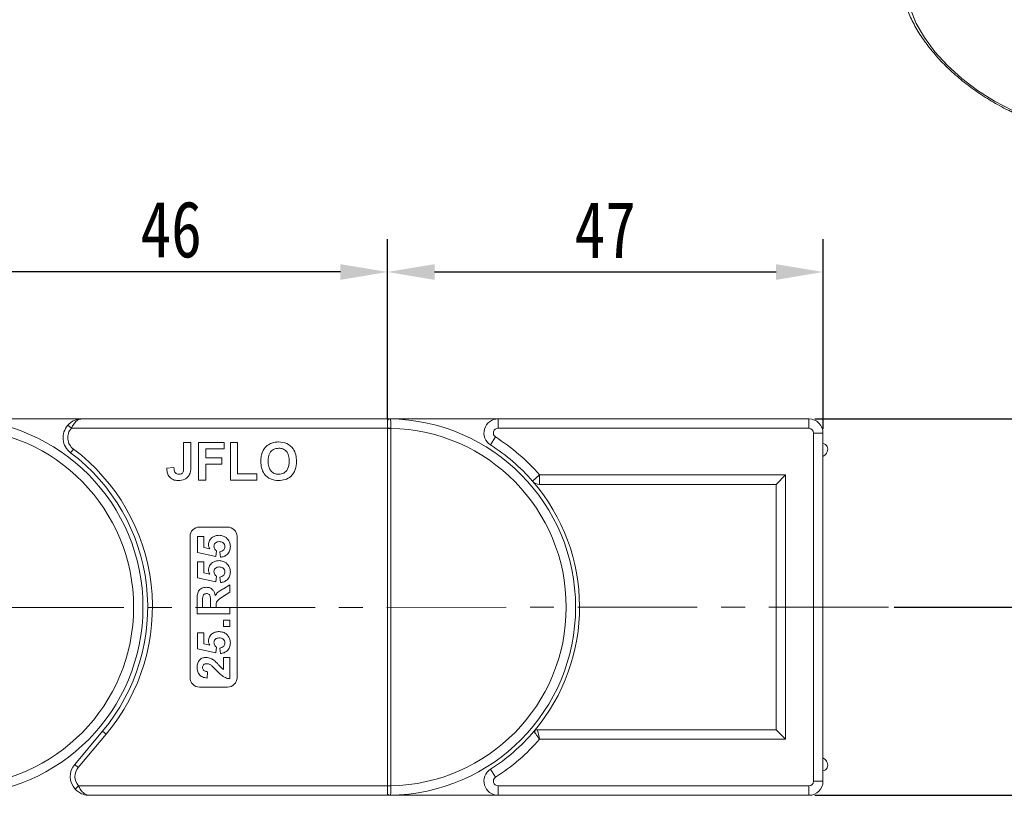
# Model space of a CAD drawing. Header units: millimetres. Extents: x 2628 to 3550, y -116 to 536.
# Tile 21 of 48: x 3057 to 3162, y 301 to 384. Entities that reach past the tile are written whole.
import ezdxf

# ---------------------------------------------------------------- set-up
doc = ezdxf.new("R2010")
doc.units = ezdxf.units.MM
doc.linetypes.add('CENTERX2', pattern=[20.32, 12.7, -2.54, 2.54, -2.54])
doc.styles.get("Standard").update_dxf_attribs({"font": '仿宋_GB2312.ttf', "width": 0.8})
doc.dimstyles.new('副本 ISO-25.1', dxfattribs={"dimtxt": 6, "dimasz": 5, "dimexe": 3.5, "dimexo": 0.625, "dimgap": 1.5, "dimtad": 1, "dimdsep": 46, "dimtxsty": 'Standard', "dimcen": 2.5, "dimadec": 0, "dimazin": 0, "dimtfac": 1, "dimtmove": 0, "dimatfit": 3, "dimfxl": 0, "dimarcsym": 0})

# ---------------------------------------------------------------- blocks, each defined once
blk = doc.blocks.new('*D814')
at = {"color": 0, "lineweight": -2}
for p, q in [((3096.02, 341.2), (3096.02, 360.25)), ((3142.33, 340.07), (3142.33, 360.25)), ((3101.02, 356.75), (3137.33, 356.75))]:
    blk.add_line(p, q, dxfattribs=at)
at = {"color": 0, "lineweight": 9}
for points in [[(3101.02, 357.58), (3101.02, 355.91), (3096.02, 356.75)], [(3137.33, 357.58), (3137.33, 355.91), (3142.33, 356.75)]]:
    blk.add_solid(points, dxfattribs=at)
at = {"layer": 'Defpoints', "color": 0, "lineweight": 9}
for p in [(3142.33, 356.75), (3096.02, 340.58), (3142.33, 339.45)]:
    blk.add_point(p, dxfattribs=at)
at = {"color": 0, "lineweight": 9, "insert": (3119.17, 361.25), "char_height": 6, "attachment_point": 5}
blk.add_mtext('47', dxfattribs=at)
blk = doc.blocks.new('*D815')
at = {"color": 0, "lineweight": -2}
for p, q in [((3050.02, 341.55), (3050.02, 360.25)), ((3096.02, 341.83), (3096.02, 360.25)), ((3091.02, 356.75), (3055.02, 356.75))]:
    blk.add_line(p, q, dxfattribs=at)
at = {"color": 0, "lineweight": 9}
for points in [[(3055.02, 357.58), (3055.02, 355.91), (3050.02, 356.75)], [(3091.02, 357.58), (3091.02, 355.91), (3096.02, 356.75)]]:
    blk.add_solid(points, dxfattribs=at)
at = {"layer": 'Defpoints', "color": 0, "lineweight": 9}
for p in [(3050.02, 356.75), (3050.02, 340.93), (3096.02, 341.2)]:
    blk.add_point(p, dxfattribs=at)
at = {"color": 0, "lineweight": 9, "insert": (3073.02, 361.25), "char_height": 6, "attachment_point": 5}
blk.add_mtext('46', dxfattribs=at)
blk = doc.blocks.new('*D816')
at = {"color": 0, "lineweight": -2}
for p, q in [((3141.45, 341.14), (3196.01, 341.14)), ((3192.51, 336.14), (3192.51, 306.14)), ((3141.45, 301.14), (3196.01, 301.14))]:
    blk.add_line(p, q, dxfattribs=at)
at = {"color": 0, "lineweight": 9}
for points in [[(3191.68, 336.14), (3193.35, 336.14), (3192.51, 341.14)], [(3191.68, 306.14), (3193.35, 306.14), (3192.51, 301.14)]]:
    blk.add_solid(points, dxfattribs=at)
at = {"layer": 'Defpoints', "color": 0, "lineweight": 9}
for p in [(3140.83, 341.14), (3140.83, 301.14), (3192.51, 301.14)]:
    blk.add_point(p, dxfattribs=at)
at = {"color": 0, "lineweight": 9, "insert": (3188.01, 321.14), "char_height": 6, "attachment_point": 5, "rotation": 90}
blk.add_mtext('40', dxfattribs=at)
blk = doc.blocks.new('*D817')
at = {"color": 0, "lineweight": -2}
for p, q in [((3149.9, 321.14), (3174.61, 321.14)), ((3171.11, 316.14), (3171.11, 306.14)), ((3149.9, 301.14), (3174.61, 301.14))]:
    blk.add_line(p, q, dxfattribs=at)
at = {"color": 0, "lineweight": 9}
for points in [[(3170.28, 316.14), (3171.94, 316.14), (3171.11, 321.14)], [(3170.28, 306.14), (3171.94, 306.14), (3171.11, 301.14)]]:
    blk.add_solid(points, dxfattribs=at)
at = {"layer": 'Defpoints', "color": 0, "lineweight": 9}
for p in [(3149.28, 321.14), (3149.28, 301.14), (3171.11, 301.14)]:
    blk.add_point(p, dxfattribs=at)
at = {"color": 0, "lineweight": 9, "insert": (3166.61, 311.14), "char_height": 6, "attachment_point": 5, "rotation": 90}
blk.add_mtext('20', dxfattribs=at)
blk = doc.blocks.new('*D818')
at = {"color": 0, "lineweight": -2}
for p, q in [((3142.95, 341.14), (3511.74, 341.14)), ((3508.24, 336.14), (3508.24, 159.75)), ((3457.53, 154.75), (3511.74, 154.75))]:
    blk.add_line(p, q, dxfattribs=at)
at = {"color": 0, "lineweight": 9}
for points in [[(3507.4, 336.14), (3509.07, 336.14), (3508.24, 341.14)], [(3507.4, 159.75), (3509.07, 159.75), (3508.24, 154.75)]]:
    blk.add_solid(points, dxfattribs=at)
at = {"layer": 'Defpoints', "color": 0, "lineweight": 9}
for p in [(3142.33, 341.14), (3456.9, 154.75), (3508.24, 154.75)]:
    blk.add_point(p, dxfattribs=at)
at = {"color": 0, "lineweight": 9, "insert": (3503.74, 247.94), "char_height": 6, "attachment_point": 5, "rotation": 90}
blk.add_mtext('2R+40', dxfattribs=at)

msp = doc.modelspace()

# ---------------------------------------------------------------- linework, layer by layer
at = {"color": 7, "linetype": 'Continuous', "lineweight": 15}
for p, q in [((3050.023, 341.136), (3063.523, 341.136)), ((3062.033, 340.469), (3062.405, 340.136)), ((3096.023, 341.136), (3063.523, 341.136)), ((3096.023, 341.136), (3107.776, 341.136)), ((3096.023, 341.016), (3096.023, 341.136)), ((3096.023, 340.136), (3096.023, 341.016)), ((3107.776, 341.136), (3107.776, 340.136)), ((3107.776, 341.136), (3140.825, 341.136)), ((3140.825, 341.136), (3140.825, 340.136)), ((3062.405, 340.136), (3096.023, 340.136)), ((3096.023, 340.136), (3096.023, 340.133)), ((3096.023, 340.133), (3096.373, 340.133)), ((3096.023, 340.133), (3096.023, 302.139)), ((3096.373, 340.133), (3096.373, 340.138)), ((3096.373, 302.139), (3096.373, 340.133)), ((3107.508, 339.214), (3106.972, 338.37)), ((3140.825, 340.136), (3107.776, 340.136)), ((3141.325, 302.636), (3141.325, 339.636)), ((3141.325, 339.636), (3142.325, 339.636)), ((3142.325, 339.636), (3142.325, 302.636)), ((3074.344, 338.636), (3075.113, 338.636)), ((3074.344, 336.047), (3074.344, 338.636)), ((3075.113, 338.636), (3075.113, 336.114)), ((3075.933, 334.636), (3075.933, 338.636)), ((3075.933, 338.636), (3078.651, 338.636)), ((3078.651, 338.636), (3078.651, 337.969)), ((3079.318, 334.636), (3079.318, 338.636)), ((3079.318, 338.636), (3080.087, 338.636)), ((3080.087, 338.636), (3080.087, 335.302)), ((3062.323, 337.536), (3062.623, 337.936)), ((3078.651, 337.969), (3076.703, 337.969)), ((3076.703, 337.969), (3076.703, 336.995)), ((3142.682, 337.504), (3142.76, 337.644)), ((3076.703, 336.995), (3078.395, 336.995)), ((3076.703, 336.328), (3076.703, 334.636)), ((3078.395, 336.328), (3076.703, 336.328)), ((3078.395, 336.995), (3078.395, 336.328)), ((3072.549, 335.918), (3073.318, 335.969)), ((3080.087, 335.302), (3082.139, 335.302)), ((3082.139, 335.302), (3082.139, 334.636)), ((3111.44, 334.522), (3112.195, 335.178)), ((3112.195, 334.178), (3112.195, 335.178)), ((3112.195, 335.178), (3138.355, 335.178)), ((3137.355, 334.178), (3138.355, 335.178)), ((3138.355, 335.178), (3138.355, 307.094)), ((3076.703, 334.636), (3075.933, 334.636)), ((3082.139, 334.636), (3079.318, 334.636)), ((3137.355, 334.178), (3112.195, 334.178)), ((3137.355, 308.094), (3137.355, 334.178)), ((3076.023, 329.636), (3079.023, 329.636)), ((3075.023, 313.636), (3075.023, 328.636)), ((3075.818, 326.924), (3075.818, 328.629)), ((3075.818, 328.629), (3076.491, 328.629)), ((3076.491, 328.629), (3076.491, 327.464)), ((3080.023, 328.636), (3080.023, 313.636)), ((3077.755, 326.52), (3075.818, 326.924)), ((3076.491, 327.464), (3077.116, 327.327)), ((3077.837, 327.108), (3077.755, 326.52)), ((3078.272, 326.431), (3078.196, 327.014)), ((3075.818, 324.232), (3075.818, 325.937)), ((3075.818, 325.937), (3076.491, 325.937)), ((3076.491, 325.937), (3076.491, 324.772)), ((3076.491, 324.772), (3077.116, 324.634)), ((3077.755, 323.828), (3075.818, 324.232)), ((3077.837, 324.416), (3077.755, 323.828)), ((3078.272, 323.738), (3078.196, 324.322)), ((3078.581, 323.09), (3079.273, 323.514)), ((3079.273, 323.514), (3079.273, 322.727)), ((3079.273, 322.727), (3078.479, 322.23)), ((3075.773, 320.418), (3075.773, 321.887)), ((3076.357, 321.663), (3076.357, 321.091)), ((3077.209, 321.091), (3077.209, 321.633)), ((3079.273, 320.418), (3075.773, 320.418)), ((3076.357, 321.091), (3077.209, 321.091)), ((3077.792, 321.242), (3077.792, 321.091)), ((3077.792, 321.091), (3079.273, 321.091)), ((3079.273, 321.091), (3079.273, 320.418)), ((3078.6, 319.072), (3078.6, 319.745)), ((3078.6, 319.745), (3079.273, 319.745)), ((3079.273, 319.745), (3079.273, 319.072)), ((3075.818, 316.694), (3075.818, 318.399)), ((3075.818, 318.399), (3076.491, 318.399)), ((3076.491, 318.399), (3076.491, 317.233)), ((3079.273, 319.072), (3078.6, 319.072)), ((3076.491, 317.233), (3077.116, 317.096)), ((3077.755, 316.29), (3075.818, 316.694)), ((3077.837, 316.877), (3077.755, 316.29)), ((3078.272, 316.2), (3078.196, 316.783)), ((3078.6, 315.796), (3079.273, 315.796)), ((3078.6, 314.495), (3078.6, 315.796)), ((3079.273, 315.796), (3079.273, 313.508)), ((3076.895, 314.27), (3076.829, 313.597)), ((3079.023, 312.636), (3076.023, 312.636)), ((3065.727, 307.959), (3062.759, 304.421)), ((3065.727, 307.959), (3066.11, 307.637)), ((3111.966, 308.094), (3137.355, 308.094)), ((3137.355, 308.094), (3138.355, 307.094)), ((3063.142, 304.1), (3066.11, 307.637)), ((3138.355, 307.094), (3112.195, 307.094)), ((3142.76, 304.628), (3142.682, 304.768)), ((3063.142, 304.1), (3062.759, 304.421)), ((3106.972, 303.902), (3107.508, 303.058)), ((3141.325, 302.636), (3142.325, 302.636)), ((3063.173, 302.136), (3062.8, 301.802)), ((3096.023, 302.136), (3063.173, 302.136)), ((3096.023, 302.139), (3096.023, 302.136)), ((3096.023, 302.139), (3096.373, 302.139)), ((3096.023, 302.136), (3096.023, 301.256)), ((3096.373, 302.134), (3096.373, 302.139)), ((3107.776, 302.136), (3107.776, 301.136)), ((3107.776, 302.136), (3140.825, 302.136)), ((3140.825, 302.136), (3140.825, 301.136)), ((3064.291, 301.136), (3096.023, 301.136)), ((3096.023, 301.256), (3096.023, 301.136)), ((3107.776, 301.136), (3096.023, 301.136)), ((3140.825, 301.136), (3107.776, 301.136))]:
    msp.add_line(p, q, dxfattribs=at)
at = {"color": 1, "linetype": 'CENTERX2', "lineweight": 13}
msp.add_line((3149.278, 321.136), (3003.789, 321.06), dxfattribs=at)
at = {"color": 7, "linetype": 'Continuous', "lineweight": 15, "flags": 128}
msp.add_lwpolyline([(3162.458, 373.896), (3160.565, 374.896), (3158.761, 376.046), (3157.083, 377.322), (3155.563, 378.701), (3154.232, 380.153), (3153.116, 381.652), (3152.237, 383.165), (3151.614, 384.665), (3151.257, 386.119), (3151.175, 387.501), (3151.369, 388.782), (3151.835, 389.937), (3152.564, 390.943), (3153.541, 391.78), (3154.747, 392.431), (3156.158, 392.883), (3157.746, 393.127), (3159.48, 393.159), (3161.324, 392.978), (3163.242, 392.587), (3165.197, 391.995), (3167.149, 391.212)], dxfattribs=at)
at = {"color": 7, "linetype": 'Continuous', "lineweight": 15}
for centre, radius, start, end in [((3050.023, 321.136), 20, 270.67353, 89.32647), ((3063.523, 339.136), 2, 138.18969, 233.1301), ((3096.26, 340.839), 0.295, 90.2732, 143.25027), ((3096.023, 321.136), 20, 270.67353, 89.32647), ((3107.776, 339.636), 1.5, 90, 237.57292), ((3140.825, 339.636), 1.5, 0, 90), ((3050.023, 321.136), 19, 271.05551, 88.94449), ((3063.523, 339.136), 1.5, 138.18969, 233.1301), ((3096.286, 322.514), 17.624, 89.71473, 90.8527), ((3096.023, 321.136), 19, 271.05551, 88.94449), ((3107.776, 339.636), 0.5, 90, 237.57292), ((3096.023, 321.136), 21.417, 40.96672, 57.57292), ((3140.825, 339.636), 0.5, 0, 90), ((3096.023, 321.136), 20.417, 40.96672, 57.57292), ((3142.236, 337.937), 0.6, 330.71265, 81.47641), ((3050.023, 321.136), 20.5, 320, 53.1301), ((3050.023, 321.136), 21, 320, 53.1301), ((3141.809, 337.993), 1, 301.07048, 330.71265), ((3112.195, 335.178), 1, 220.96672, 270), ((3096.023, 321.136), 20.417, 319.65499, 40.96672), ((3076.023, 328.636), 1, 90, 180), ((3079.023, 328.636), 1, 0, 90), ((3076.023, 313.636), 1, 180, 270), ((3079.023, 313.636), 1, 270, 0), ((3096.023, 321.136), 20.417, 302.42708, 319.65499), ((3111.966, 307.594), 0.5, 90, 139.65499), ((3112.874, 307.736), 1.2, 162.9785, 180), ((3096.023, 321.136), 21.417, 302.42708, 319.03328), ((3141.809, 304.278), 1, 29.28735, 58.92952), ((3064.291, 303.136), 2, 140, 221.81031), ((3064.291, 303.136), 1.5, 140, 221.81031), ((3107.776, 302.636), 1.5, 122.42708, 270), ((3142.236, 304.334), 0.6, 278.52359, 29.28735), ((3107.776, 302.636), 0.5, 122.42708, 270), ((3140.825, 302.636), 0.5, 270, 0), ((3140.825, 302.636), 1.5, 270, 0), ((3096.286, 319.786), 17.652, 269.14787, 270.28404), ((3096.26, 301.432), 0.295, 216.74973, 269.7268)]:
    msp.add_arc(centre, radius, start, end, dxfattribs=at)
for points, knots in [([(3151.762, 391.325), (3151.614, 391.11), (3151.236, 390.56), (3150.879, 389.533), (3150.671, 388.291), (3150.702, 386.968), (3150.962, 385.583), (3151.453, 384.154), (3152.168, 382.705), (3153.094, 381.26), (3154.216, 379.843), (3155.512, 378.478), (3156.963, 377.186), (3158.545, 375.983), (3160.233, 374.895), (3161.552, 374.164), (3162.301, 373.81), (3162.448, 373.74)], [0, 0, 0, 0, 0.0446285, 0.1143251, 0.1840622, 0.254492, 0.3259363, 0.3982827, 0.471194, 0.5443457, 0.6175043, 0.6905866, 0.7635808, 0.8365028, 0.9093806, 0.9822467, 1, 1, 1, 1]), ([(3063.523, 341.136), (3063.52, 341.136), (3063.51, 341.136), (3063.471, 341.135), (3063.426, 341.134), (3063.168, 341.117), (3062.772, 341.02), (3062.318, 340.758), (3062.112, 340.549), (3062.033, 340.469)], [0, 0, 0, 0, 0.0050875, 0.0203691, 0.0708073, 0.0890863, 0.5003107, 0.809226, 1, 1, 1, 1]), ([(3063.523, 341.136), (3063.522, 341.136), (3063.519, 341.136), (3063.513, 341.136), (3063.505, 341.136), (3063.491, 341.135), (3063.468, 341.134), (3063.442, 341.132), (3063.397, 341.126), (3063.317, 341.11), (3063.152, 341.053), (3062.997, 340.953), (3062.789, 340.764), (3062.598, 340.528), (3062.463, 340.254), (3062.405, 340.136)], [0, 0, 0, 0, 0.0040759, 0.005312, 0.0138325, 0.0234994, 0.0399385, 0.0679586, 0.0859142, 0.1471881, 0.2568342, 0.4847154, 0.5266974, 0.7953711, 1, 1, 1, 1]), ([(3096.258, 341.134), (3096.246, 341.135), (3096.178, 341.135), (3096.093, 341.136), (3096.024, 341.136), (3096.023, 341.136)], [0, 0, 0, 0, 0.1753698, 0.9879129, 1, 1, 1, 1]), ([(3096.373, 340.138), (3096.373, 340.15), (3096.374, 340.274), (3096.376, 340.51), (3096.375, 340.802), (3096.36, 341.015), (3096.327, 341.12), (3096.278, 341.13), (3096.258, 341.134)], [0, 0, 0, 0, 0.0234843, 0.2373073, 0.4510924, 0.6637685, 0.8705553, 1, 1, 1, 1]), ([(3082.728, 337.629), (3082.846, 337.841), (3083.057, 338.222), (3083.433, 338.436), (3083.598, 338.53)], [0, 0, 0, 0, 0.5599557, 1, 1, 1, 1]), ([(3083.598, 338.53), (3083.751, 338.582), (3084.025, 338.675), (3084.314, 338.683), (3084.441, 338.687)], [0, 0, 0, 0, 0.5595644, 1, 1, 1, 1]), ([(3084.441, 338.687), (3084.739, 338.659), (3085.334, 338.602), (3085.996, 338.037), (3086.306, 337.329), (3086.331, 336.863), (3086.344, 336.63)], [0, 0, 0, 0, 0.2798307, 0.5586691, 0.7790056, 1, 1, 1, 1]), ([(3082.549, 336.612), (3082.554, 336.807), (3082.564, 337.155), (3082.678, 337.484), (3082.728, 337.629)], [0, 0, 0, 0, 0.5601708, 1, 1, 1, 1]), ([(3084.45, 338.02), (3084.26, 337.998), (3083.88, 337.955), (3083.372, 337.435), (3083.339, 336.941), (3083.318, 336.638)], [0, 0, 0, 0, 0.2802778, 0.5598769, 1, 1, 1, 1]), ([(3085.575, 336.649), (3085.566, 336.838), (3085.55, 337.213), (3085.308, 337.698), (3084.895, 337.983), (3084.599, 338.008), (3084.45, 338.02)], [0, 0, 0, 0, 0.2810873, 0.5600131, 0.7796914, 1, 1, 1, 1]), ([(3075.113, 336.114), (3075.112, 335.97), (3075.11, 335.713), (3075.052, 335.464), (3075.026, 335.354)], [0, 0, 0, 0, 0.56029435, 1, 1, 1, 1]), ([(3084.452, 334.585), (3084.156, 334.611), (3083.566, 334.665), (3082.903, 335.218), (3082.587, 335.918), (3082.562, 336.38), (3082.549, 336.612)], [0, 0, 0, 0, 0.2799425, 0.558704, 0.7790449, 1, 1, 1, 1]), ([(3083.318, 336.638), (3083.327, 336.449), (3083.346, 336.071), (3083.596, 335.589), (3084.004, 335.296), (3084.302, 335.266), (3084.45, 335.251)], [0, 0, 0, 0, 0.2810208, 0.5601162, 0.7799393, 1, 1, 1, 1]), ([(3084.45, 335.251), (3084.64, 335.276), (3085.021, 335.325), (3085.519, 335.853), (3085.553, 336.347), (3085.575, 336.649)], [0, 0, 0, 0, 0.2799912, 0.5597684, 1, 1, 1, 1]), ([(3086.344, 336.63), (3086.324, 336.334), (3086.285, 335.745), (3085.819, 335.028), (3085.148, 334.635), (3084.684, 334.601), (3084.452, 334.585)], [0, 0, 0, 0, 0.280551, 0.5594882, 0.779434, 1, 1, 1, 1]), ([(3073.784, 334.585), (3073.589, 334.599), (3073.201, 334.628), (3072.756, 334.99), (3072.572, 335.462), (3072.557, 335.766), (3072.549, 335.918)], [0, 0, 0, 0, 0.2802457, 0.5584161, 0.7788266, 1, 1, 1, 1]), ([(3073.318, 335.969), (3073.322, 335.873), (3073.33, 335.701), (3073.394, 335.541), (3073.422, 335.472)], [0, 0, 0, 0, 0.561018, 1, 1, 1, 1]), ([(3073.422, 335.472), (3073.449, 335.434), (3073.503, 335.36), (3073.644, 335.269), (3073.762, 335.258), (3073.834, 335.251)], [0, 0, 0, 0, 0.2806722, 0.5608436, 1, 1, 1, 1]), ([(3075.026, 335.354), (3074.963, 335.221), (3074.837, 334.954), (3074.396, 334.633), (3074.016, 334.603), (3073.784, 334.585)], [0, 0, 0, 0, 0.28012164, 0.5603549, 1, 1, 1, 1]), ([(3073.834, 335.251), (3073.927, 335.257), (3074.066, 335.267), (3074.22, 335.378), (3074.346, 335.627), (3074.345, 335.86), (3074.344, 336.047)], [0, 0, 0, 0, 0.2493961, 0.3744258, 0.4994543, 1, 1, 1, 1]), ([(3076.985, 327.759), (3077.006, 327.917), (3077.05, 328.235), (3077.373, 328.566), (3077.745, 328.741), (3077.994, 328.756), (3078.119, 328.764)], [0, 0, 0, 0, 0.27900691, 0.55861939, 0.77907354, 1, 1, 1, 1]), ([(3078.119, 328.764), (3078.271, 328.751), (3078.541, 328.728), (3078.768, 328.581), (3078.868, 328.516)], [0, 0, 0, 0, 0.5595341, 1, 1, 1, 1]), ([(3077.116, 327.327), (3077.075, 327.403), (3077.002, 327.538), (3076.99, 327.691), (3076.985, 327.759)], [0, 0, 0, 0, 0.5598879, 1, 1, 1, 1]), ([(3078.134, 328.091), (3078.054, 328.087), (3077.895, 328.079), (3077.695, 327.964), (3077.583, 327.786), (3077.573, 327.661), (3077.568, 327.598)], [0, 0, 0, 0, 0.28089762, 0.55946036, 0.77949703, 1, 1, 1, 1]), ([(3078.735, 327.548), (3078.725, 327.634), (3078.705, 327.805), (3078.543, 327.997), (3078.335, 328.081), (3078.201, 328.088), (3078.134, 328.091)], [0, 0, 0, 0, 0.2795727, 0.5586639, 0.7789233, 1, 1, 1, 1]), ([(3078.868, 328.516), (3079.015, 328.369), (3079.278, 328.106), (3079.306, 327.739), (3079.318, 327.576)], [0, 0, 0, 0, 0.5583531, 1, 1, 1, 1]), ([(3077.568, 327.598), (3077.573, 327.544), (3077.583, 327.436), (3077.672, 327.26), (3077.774, 327.166), (3077.837, 327.108)], [0, 0, 0, 0, 0.2799631, 0.5600652, 1, 1, 1, 1]), ([(3078.196, 327.014), (3078.273, 327.029), (3078.427, 327.059), (3078.602, 327.194), (3078.716, 327.365), (3078.728, 327.487), (3078.735, 327.548)], [0, 0, 0, 0, 0.28029954, 0.55996113, 0.78004238, 1, 1, 1, 1]), ([(3079.318, 327.576), (3079.305, 327.415), (3079.277, 327.093), (3079.001, 326.719), (3078.645, 326.5), (3078.396, 326.454), (3078.272, 326.431)], [0, 0, 0, 0, 0.2799484, 0.5590305, 0.7793307, 1, 1, 1, 1]), ([(3076.985, 325.066), (3077.006, 325.225), (3077.05, 325.543), (3077.373, 325.874), (3077.745, 326.049), (3077.994, 326.064), (3078.119, 326.072)], [0, 0, 0, 0, 0.2790069, 0.5586194, 0.7790735, 1, 1, 1, 1]), ([(3078.119, 326.072), (3078.271, 326.059), (3078.541, 326.036), (3078.768, 325.888), (3078.868, 325.824)], [0, 0, 0, 0, 0.5595341, 1, 1, 1, 1]), ([(3078.868, 325.824), (3079.015, 325.677), (3079.278, 325.414), (3079.306, 325.046), (3079.318, 324.884)], [0, 0, 0, 0, 0.5583531, 1, 1, 1, 1]), ([(3077.116, 324.634), (3077.075, 324.71), (3077.002, 324.846), (3076.99, 324.999), (3076.985, 325.066)], [0, 0, 0, 0, 0.5598879, 1, 1, 1, 1]), ([(3078.134, 325.399), (3078.054, 325.395), (3077.895, 325.387), (3077.695, 325.272), (3077.583, 325.094), (3077.573, 324.968), (3077.568, 324.906)], [0, 0, 0, 0, 0.2808976, 0.5594604, 0.779497, 1, 1, 1, 1]), ([(3077.568, 324.906), (3077.573, 324.852), (3077.583, 324.744), (3077.672, 324.567), (3077.774, 324.473), (3077.837, 324.416)], [0, 0, 0, 0, 0.2799631, 0.5600652, 1, 1, 1, 1]), ([(3078.735, 324.856), (3078.725, 324.942), (3078.705, 325.113), (3078.543, 325.305), (3078.335, 325.389), (3078.201, 325.395), (3078.134, 325.399)], [0, 0, 0, 0, 0.2795727, 0.5586639, 0.7789233, 1, 1, 1, 1]), ([(3078.196, 324.322), (3078.273, 324.337), (3078.427, 324.366), (3078.602, 324.502), (3078.716, 324.672), (3078.728, 324.795), (3078.735, 324.856)], [0, 0, 0, 0, 0.28029954, 0.55996113, 0.78004238, 1, 1, 1, 1]), ([(3079.318, 324.884), (3079.305, 324.723), (3079.277, 324.401), (3079.001, 324.026), (3078.645, 323.808), (3078.396, 323.762), (3078.272, 323.738)], [0, 0, 0, 0, 0.2799484, 0.5590305, 0.7793307, 1, 1, 1, 1]), ([(3075.773, 321.887), (3075.776, 322.046), (3075.781, 322.362), (3075.865, 322.768), (3076.074, 323.015), (3076.341, 323.197), (3076.582, 323.226), (3076.743, 323.245)], [0, 0, 0, 0, 0.2511432, 0.5005272, 0.6257353, 0.7510496, 1, 1, 1, 1]), ([(3076.774, 322.572), (3076.717, 322.567), (3076.603, 322.558), (3076.429, 322.43), (3076.391, 322.286), (3076.368, 322.198)], [0, 0, 0, 0, 0.2811289, 0.561183, 1, 1, 1, 1]), ([(3076.743, 323.245), (3076.878, 323.233), (3077.148, 323.21), (3077.467, 322.983), (3077.643, 322.678), (3077.685, 322.471), (3077.706, 322.367)], [0, 0, 0, 0, 0.2799536, 0.5589329, 0.7791735, 1, 1, 1, 1]), ([(3077.209, 321.633), (3077.216, 321.831), (3077.224, 322.079), (3077.147, 322.367), (3077.055, 322.487), (3076.922, 322.561), (3076.823, 322.568), (3076.774, 322.572)], [0, 0, 0, 0, 0.5009624, 0.6257853, 0.7504363, 0.8750317, 1, 1, 1, 1]), ([(3077.706, 322.367), (3077.781, 322.474), (3077.906, 322.65), (3078.148, 322.829), (3078.361, 322.964), (3078.507, 323.048), (3078.581, 323.09)], [0, 0, 0, 0, 0.3395791, 0.5595909, 0.7797866, 1, 1, 1, 1]), ([(3076.368, 322.198), (3076.364, 322.098), (3076.356, 321.92), (3076.356, 321.742), (3076.357, 321.663)], [0, 0, 0, 0, 0.5599213, 1, 1, 1, 1]), ([(3078.479, 322.23), (3078.266, 322.103), (3077.971, 321.928), (3077.789, 321.525), (3077.791, 321.337), (3077.792, 321.242)], [0, 0, 0, 0, 0.5610215, 0.7792953, 1, 1, 1, 1]), ([(3076.985, 317.528), (3077.006, 317.686), (3077.05, 318.004), (3077.373, 318.335), (3077.745, 318.51), (3077.994, 318.526), (3078.119, 318.533)], [0, 0, 0, 0, 0.2790069, 0.5586194, 0.7790735, 1, 1, 1, 1]), ([(3078.119, 318.533), (3078.271, 318.52), (3078.541, 318.497), (3078.768, 318.35), (3078.868, 318.285)], [0, 0, 0, 0, 0.5595341, 1, 1, 1, 1]), ([(3078.868, 318.285), (3079.015, 318.138), (3079.278, 317.875), (3079.306, 317.508), (3079.318, 317.346)], [0, 0, 0, 0, 0.5583531, 1, 1, 1, 1]), ([(3077.116, 317.096), (3077.075, 317.172), (3077.002, 317.307), (3076.99, 317.46), (3076.985, 317.528)], [0, 0, 0, 0, 0.55988791, 1, 1, 1, 1]), ([(3078.134, 317.86), (3078.054, 317.856), (3077.895, 317.848), (3077.695, 317.734), (3077.583, 317.555), (3077.573, 317.43), (3077.568, 317.367)], [0, 0, 0, 0, 0.2808976, 0.5594604, 0.779497, 1, 1, 1, 1]), ([(3077.568, 317.367), (3077.573, 317.313), (3077.583, 317.205), (3077.672, 317.029), (3077.774, 316.935), (3077.837, 316.877)], [0, 0, 0, 0, 0.2799631, 0.5600652, 1, 1, 1, 1]), ([(3078.735, 317.318), (3078.725, 317.403), (3078.705, 317.574), (3078.543, 317.766), (3078.335, 317.85), (3078.201, 317.857), (3078.134, 317.86)], [0, 0, 0, 0, 0.2795727, 0.5586639, 0.7789233, 1, 1, 1, 1]), ([(3078.196, 316.783), (3078.273, 316.798), (3078.427, 316.828), (3078.602, 316.964), (3078.716, 317.134), (3078.728, 317.256), (3078.735, 317.318)], [0, 0, 0, 0, 0.2802995, 0.5599611, 0.7800424, 1, 1, 1, 1]), ([(3079.318, 317.346), (3079.305, 317.184), (3079.277, 316.862), (3079.001, 316.488), (3078.645, 316.27), (3078.396, 316.223), (3078.272, 316.2)], [0, 0, 0, 0, 0.2799484, 0.5590305, 0.7793307, 1, 1, 1, 1]), ([(3075.773, 314.722), (3075.783, 314.874), (3075.803, 315.176), (3076.038, 315.542), (3076.369, 315.763), (3076.607, 315.785), (3076.725, 315.796)], [0, 0, 0, 0, 0.2805682, 0.5597501, 0.7797946, 1, 1, 1, 1]), ([(3076.816, 315.123), (3076.75, 315.119), (3076.618, 315.112), (3076.455, 315.014), (3076.367, 314.863), (3076.36, 314.76), (3076.357, 314.708)], [0, 0, 0, 0, 0.2806635, 0.5594614, 0.7793655, 1, 1, 1, 1]), ([(3076.725, 315.796), (3076.905, 315.773), (3077.227, 315.732), (3077.488, 315.541), (3077.603, 315.457)], [0, 0, 0, 0, 0.558458, 1, 1, 1, 1]), ([(3077.22, 314.99), (3077.15, 315.031), (3077.024, 315.104), (3076.879, 315.117), (3076.816, 315.123)], [0, 0, 0, 0, 0.5601166, 1, 1, 1, 1]), ([(3077.603, 315.457), (3077.719, 315.35), (3077.909, 315.174), (3078.149, 314.905), (3078.351, 314.674), (3078.517, 314.555), (3078.6, 314.495)], [0, 0, 0, 0, 0.3399849, 0.5601859, 0.7803799, 1, 1, 1, 1]), ([(3076.829, 313.597), (3076.668, 313.621), (3076.348, 313.669), (3075.977, 313.958), (3075.798, 314.342), (3075.782, 314.595), (3075.773, 314.722)], [0, 0, 0, 0, 0.2807519, 0.5589701, 0.7792745, 1, 1, 1, 1]), ([(3076.357, 314.708), (3076.36, 314.659), (3076.366, 314.561), (3076.44, 314.43), (3076.612, 314.298), (3076.778, 314.282), (3076.895, 314.27)], [0, 0, 0, 0, 0.18723614, 0.37408386, 0.56069641, 1, 1, 1, 1]), ([(3077.785, 314.454), (3077.685, 314.56), (3077.507, 314.749), (3077.308, 314.916), (3077.22, 314.99)], [0, 0, 0, 0, 0.5602349, 1, 1, 1, 1]), ([(3079.273, 313.508), (3079.107, 313.541), (3078.774, 313.606), (3078.27, 313.954), (3077.97, 314.264), (3077.785, 314.454)], [0, 0, 0, 0, 0.2795508, 0.5593318, 1, 1, 1, 1]), ([(3112.195, 307.094), (3112.194, 307.096), (3112.119, 307.199), (3111.968, 307.404), (3111.79, 307.644), (3111.666, 307.81), (3111.596, 307.902), (3111.588, 307.913), (3111.585, 307.918)], [0, 0, 0, 0, 0.00432285, 0.24113593, 0.4802145, 0.65075734, 0.84718886, 1, 1, 1, 1]), ([(3111.966, 308.094), (3111.967, 308.088), (3111.97, 308.075), (3111.996, 307.963), (3112.043, 307.76), (3112.11, 307.469), (3112.167, 307.22), (3112.195, 307.096), (3112.195, 307.094)], [0, 0, 0, 0, 0.1527745, 0.3491889, 0.5197523, 0.7588764, 0.9956783, 1, 1, 1, 1]), ([(3064.291, 301.136), (3064.288, 301.136), (3064.277, 301.136), (3064.239, 301.136), (3064.194, 301.138), (3063.936, 301.155), (3063.54, 301.251), (3063.086, 301.514), (3062.879, 301.723), (3062.8, 301.802)], [0, 0, 0, 0, 0.0050875, 0.0203691, 0.0708073, 0.0890863, 0.5003107, 0.809226, 1, 1, 1, 1]), ([(3063.173, 302.136), (3063.201, 302.077), (3063.257, 301.957), (3063.363, 301.773), (3063.491, 301.59), (3063.608, 301.462), (3063.765, 301.318), (3063.919, 301.218), (3064.085, 301.162), (3064.164, 301.146), (3064.21, 301.14), (3064.236, 301.138), (3064.259, 301.136), (3064.273, 301.136), (3064.281, 301.136), (3064.287, 301.136), (3064.289, 301.136), (3064.291, 301.136)], [0, 0, 0, 0, 0.1010295, 0.2049461, 0.3371683, 0.4742971, 0.5161999, 0.7436507, 0.8530899, 0.914248, 0.9321698, 0.9601369, 0.976545, 0.9861936, 0.994698, 0.9959318, 1, 1, 1, 1]), ([(3096.258, 301.137), (3096.27, 301.139), (3096.306, 301.143), (3096.343, 301.193), (3096.368, 301.328), (3096.376, 301.558), (3096.375, 301.841), (3096.374, 302.043), (3096.373, 302.134)], [0, 0, 0, 0, 0.0736104, 0.2252813, 0.4127189, 0.6160541, 0.826783, 1, 1, 1, 1]), ([(3096.023, 301.136), (3096.024, 301.136), (3096.093, 301.136), (3096.178, 301.136), (3096.246, 301.137), (3096.258, 301.137)], [0, 0, 0, 0, 0.0120871, 0.8246302, 1, 1, 1, 1])]:
    msp.add_open_spline(points, degree=3, knots=knots, dxfattribs=at)

# ---------------------------------------------------------------- dimensions: what is measured, and where the dimension line sits
at = {"color": 5, "lineweight": 9}
dim = msp.add_linear_dim(base=(3050.023, 356.746), p1=(3096.023, 341.201), p2=(3050.023, 340.927), dimstyle='副本 ISO-25.1', dxfattribs=at)
dim.commit()
dim.dimension.update_dxf_attribs({"geometry": '*D815', "text_midpoint": (3073.023, 361.246)})
dim = msp.add_linear_dim(base=(3142.325, 356.746), p1=(3096.023, 340.576), p2=(3142.325, 339.447), text='47', dimstyle='副本 ISO-25.1', dxfattribs=at)
dim.commit()
dim.dimension.update_dxf_attribs({"geometry": '*D814', "text_midpoint": (3119.174, 361.246)})
for base, p1, p2, picture, middle in [((3192.513, 301.136), (3140.825, 341.136), (3140.825, 301.136), '*D816', (3188.013, 321.136)), ((3171.111, 301.136), (3149.278, 321.136), (3149.278, 301.136), '*D817', (3166.611, 311.136))]:
    dim = msp.add_linear_dim(base=base, p1=p1, p2=p2, angle=90, dimstyle='副本 ISO-25.1', dxfattribs=at)
    dim.commit()
    dim.dimension.update_dxf_attribs({"geometry": picture, "text_midpoint": middle})
dim = msp.add_linear_dim(base=(3508.237, 154.75), p1=(3142.325, 341.136), p2=(3456.903, 154.75), angle=90, text='2R+40', dimstyle='副本 ISO-25.1', dxfattribs=at)
dim.commit()
dim.dimension.update_dxf_attribs({"geometry": '*D818', "text_midpoint": (3503.737, 247.943)})

doc.saveas('drawing.dxf')
